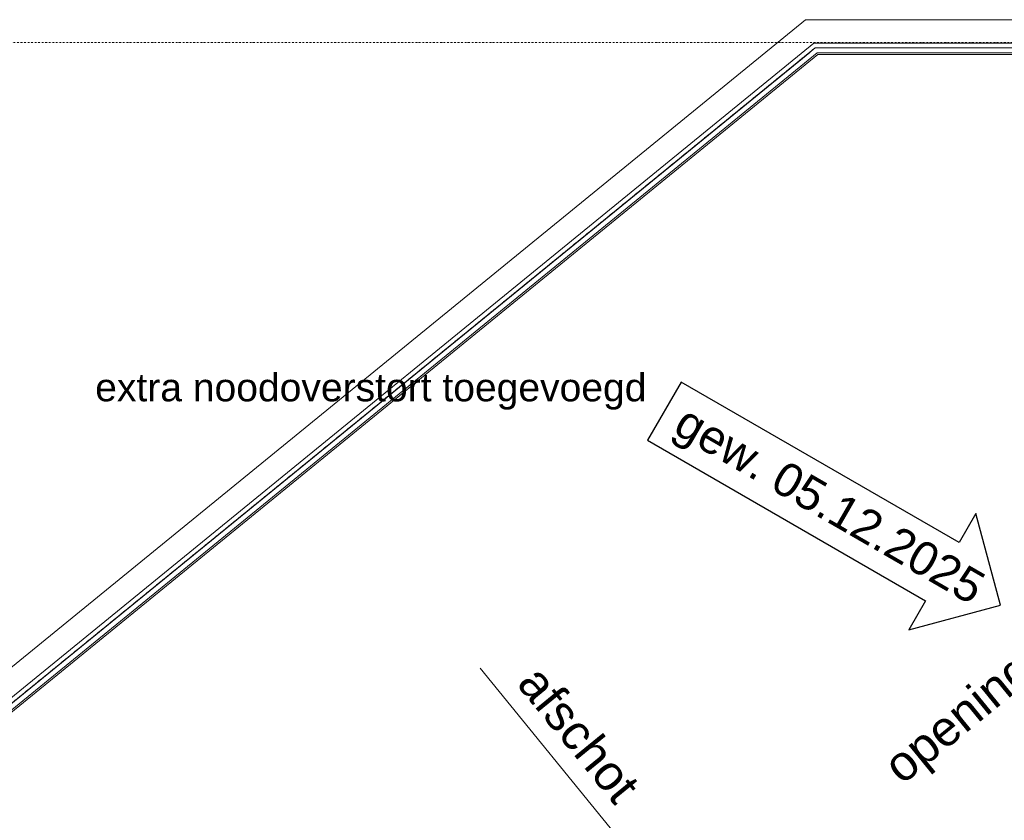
# Model space of a CAD drawing. Extents: x 0 to 92550, y 0 to 59400.
# Tile 40 of 94: x 12934 to 16457, y 45119 to 47982. Entities that reach past the tile are written whole.
import ezdxf
from ezdxf.xclip import XClip

# ---------------------------------------------------------------- set-up
doc = ezdxf.new("R2010")
doc.units = 0
doc.header["$MEASUREMENT"] = 0
doc.header["$XCLIPFRAME"] = 0
for name, pattern in [('Streep-punt asymmetrisch', [966.67, 533.33, -233.336667, 0.003333, -200]), ('Streep-punt fijn', [1251.000023, 626.000023, -312.5, 0, -312.5]), ('Wipeout_Contour', [100000, 0, -100000])]:
    doc.linetypes.add(name, pattern=pattern)
for name, color, linetype in [('ZZ 27 Dakrandconstructie', 7, 'Continuous'), ('ZZ 28 HDC staalconstructies', 7, 'Continuous'), ('ZZ 47 Dakrandafwerking', 7, 'Continuous'), ('ZZ A Stramien', 7, 'Continuous'), ('ZZ Aankleding 2D tek', 7, 'Continuous'), ('ZZ Info_tekst Algemeen', 7, 'Continuous'), ('ZZ Markers wijzigingspijlen', 7, 'Continuous')]:
    doc.layers.add(name, color=color, linetype=linetype)
doc.styles.add('GENERATED_STYLE_2', font='arial.ttf')

# ---------------------------------------------------------------- blocks, each defined once
blk = doc.blocks.new('Drawing_1_1', base_point=(5738.9, 6500))
at = {"layer": 'ZZ 28 HDC staalconstructies', "color": 7, "linetype": 'Continuous', "lineweight": 9, "ltscale": 0.01}
blk.add_line((15745.3, 47982), (20493.5, 47982), dxfattribs=at)
at = {"layer": 'ZZ A Stramien', "color": 7, "linetype": 'Streep-punt fijn', "lineweight": 9, "ltscale": 0.01}
blk.add_line((8788.9, 47900), (61238.9, 47900), dxfattribs=at)
at = {"color": 254, "linetype": 'Wipeout_Contour', "lineweight": 0, "ltscale": 185696.820885}
blk.add_wipeout([(20511.8, 47864), (10218.7, 39473.7), (10228.6, 39458.6), (20540.3, 47864)], dxfattribs=at).dxf.layer = 'ZZ 27 Dakrandconstructie'
at = {"layer": 'ZZ Info_tekst Algemeen', "color": 7, "linetype": 'Continuous', "lineweight": 5, "insert": (16655.4, 45760.4), "char_height": 125, "attachment_point": 5, "rotation": 39.1848, "style": 'GENERATED_STYLE_2'}
blk.add_mtext('\\A1;{\\pqc;\\fArial|b0|i0|c0|p0;\\W1.000000;opening ≥ 1.500+vl.}', dxfattribs=at)
at = {"color": 254, "linetype": 'Wipeout_Contour', "lineweight": 0, "ltscale": 151240.935166}
blk.add_wipeout([(15809.4, 47882), (15780.9, 47882), (15787.3, 47864)], dxfattribs=at).dxf.layer = 'ZZ 27 Dakrandconstructie'
at = {"color": 254, "linetype": 'Wipeout_Contour', "lineweight": 0, "ltscale": 151206.883126}
blk.add_wipeout([(15758.9, 47864), (15787.3, 47864), (15780.9, 47882)], dxfattribs=at).dxf.layer = 'ZZ 27 Dakrandconstructie'
at = {"layer": 'ZZ 27 Dakrandconstructie', "color": 7, "linetype": 'Continuous', "lineweight": 15, "ltscale": 0.01, "flags": 128}
blk.add_lwpolyline([(15780.9, 47882), (15809.4, 47882)], dxfattribs=at)
at = {"color": 254, "linetype": 'Wipeout_Contour', "lineweight": 0, "ltscale": 186519.190982}
blk.add_wipeout([(15758.9, 47864), (8570.6, 42004.6), (8580.5, 41989.4), (15787.3, 47864)], dxfattribs=at).dxf.layer = 'ZZ 27 Dakrandconstructie'
at = {"layer": 'ZZ 27 Dakrandconstructie', "color": 7, "linetype": 'Continuous', "lineweight": 15, "ltscale": 0.01, "flags": 128}
for points in [[(15780.9, 47882), (8556.6, 41993.2)], [(8580.5, 41989.4), (15787.3, 47864)]]:
    blk.add_lwpolyline(points, dxfattribs=at)
at = {"layer": 'ZZ 28 HDC staalconstructies', "color": 7, "linetype": 'Continuous', "lineweight": 9, "ltscale": 0.01}
blk.add_line((8423.8, 42013.9), (15745.3, 47982), dxfattribs=at)
at = {"layer": 'ZZ Aankleding 2D tek', "color": 7, "linetype": 'Continuous', "lineweight": 5, "ltscale": 0.01}
blk.add_line((14581.9, 45663.5), (15095.8, 45033), dxfattribs=at)
at = {"layer": 'ZZ Markers wijzigingspijlen', "color": 1, "linetype": 'Continuous', "lineweight": 25, "ltscale": 0.01, "flags": 128}
blk.add_lwpolyline([(16442.9, 45888.5), (16355.1, 46216.4), (16295.1, 46112.5), (15301, 46686.4), (15181, 46478.6), (16175.1, 45904.6), (16115.1, 45800.7)], close=True, dxfattribs=at)
at = {"layer": 'ZZ Info_tekst Algemeen', "color": 7, "linetype": 'Continuous', "lineweight": 5, "insert": (14935, 45427.1), "char_height": 125, "attachment_point": 5, "rotation": 309.1848, "style": 'GENERATED_STYLE_2'}
blk.add_mtext('\\A1;{\\pqc;\\fArial|b0|i0|c0|p0;\\W1.000000;afschot}', dxfattribs=at)
at = {"layer": 'ZZ Markers wijzigingspijlen', "color": 1, "linetype": 'Continuous', "lineweight": 5, "insert": (13204.4, 46652.4), "char_height": 100, "attachment_point": 4, "style": 'GENERATED_STYLE_2'}
blk.add_mtext('\\A1;{\\pql;\\fArial|b0|i0|c0|p0;\\W1.000000;extra \\fArial|b0|i0|c0|p0;\\W1.000000;noodoverstort\\fArial|b0|i0|c0|p0;\\W1.000000; toegevoegd}', dxfattribs=at)
at = {"layer": 'ZZ Markers wijzigingspijlen', "color": 1, "linetype": 'Continuous', "lineweight": 5, "insert": (15287.7, 46543.4), "char_height": 120, "attachment_point": 4, "rotation": 330, "style": 'GENERATED_STYLE_2'}
blk.add_mtext('\\A1;{\\pql;\\fArial|b0|i0|c0|p0;\\W1.000000;gew. 05.12.2025}', dxfattribs=at)
at = {"color": 254, "linetype": 'Wipeout_Contour', "lineweight": 0, "ltscale": 204997.953847}
blk.add_wipeout([(15787.3, 47864), (20511.8, 47864), (20533.9, 47882), (15809.4, 47882)], dxfattribs=at).dxf.layer = 'ZZ 27 Dakrandconstructie'
at = {"layer": 'ZZ 27 Dakrandconstructie', "color": 7, "linetype": 'Continuous', "lineweight": 15, "ltscale": 0.01, "flags": 128}
for points in [[(20562.3, 47882), (15809.4, 47882)], [(15787.3, 47864), (20511.8, 47864)]]:
    blk.add_lwpolyline(points, dxfattribs=at)
at = {"layer": 'ZZ 28 HDC staalconstructies', "color": 7, "linetype": 'Continuous', "lineweight": 9, "ltscale": 0.01}
for p, q in [((8556.6, 41993.2), (15780.9, 47882)), ((15780.9, 47882), (20386.7, 47882))]:
    blk.add_line(p, q, dxfattribs=at)
at = {"layer": 'ZZ 28 HDC staalconstructies', "color": 7, "linetype": 'Streep-punt asymmetrisch', "lineweight": 5, "ltscale": 0.01}
for p, q in [((8556.6, 41993.2), (15780.9, 47882)), ((15780.9, 47882), (20386.7, 47882))]:
    blk.add_line(p, q, dxfattribs=at)
at = {"layer": 'ZZ 47 Dakrandafwerking', "color": 7, "linetype": 'Continuous', "lineweight": 9, "ltscale": 0.01}
for p, q in [((15775.2, 47898), (8535.3, 41996.5)), ((15775.2, 47898), (20397.3, 47898)), ((15789.5, 47858), (8588.5, 41988.2)), ((15789.5, 47858), (20397.3, 47858))]:
    blk.add_line(p, q, dxfattribs=at)

msp = doc.modelspace()

# ---------------------------------------------------------------- block references
at = {"color": 7, "linetype": 'Continuous', "lineweight": 25, "ltscale": 0.01}
ref = msp.add_blockref('Drawing_1_1', (5738.9, 6500), dxfattribs=at)
XClip(ref).set_block_clipping_path([(1000, 1000), (74950, 58400)])

doc.saveas('drawing.dxf')
